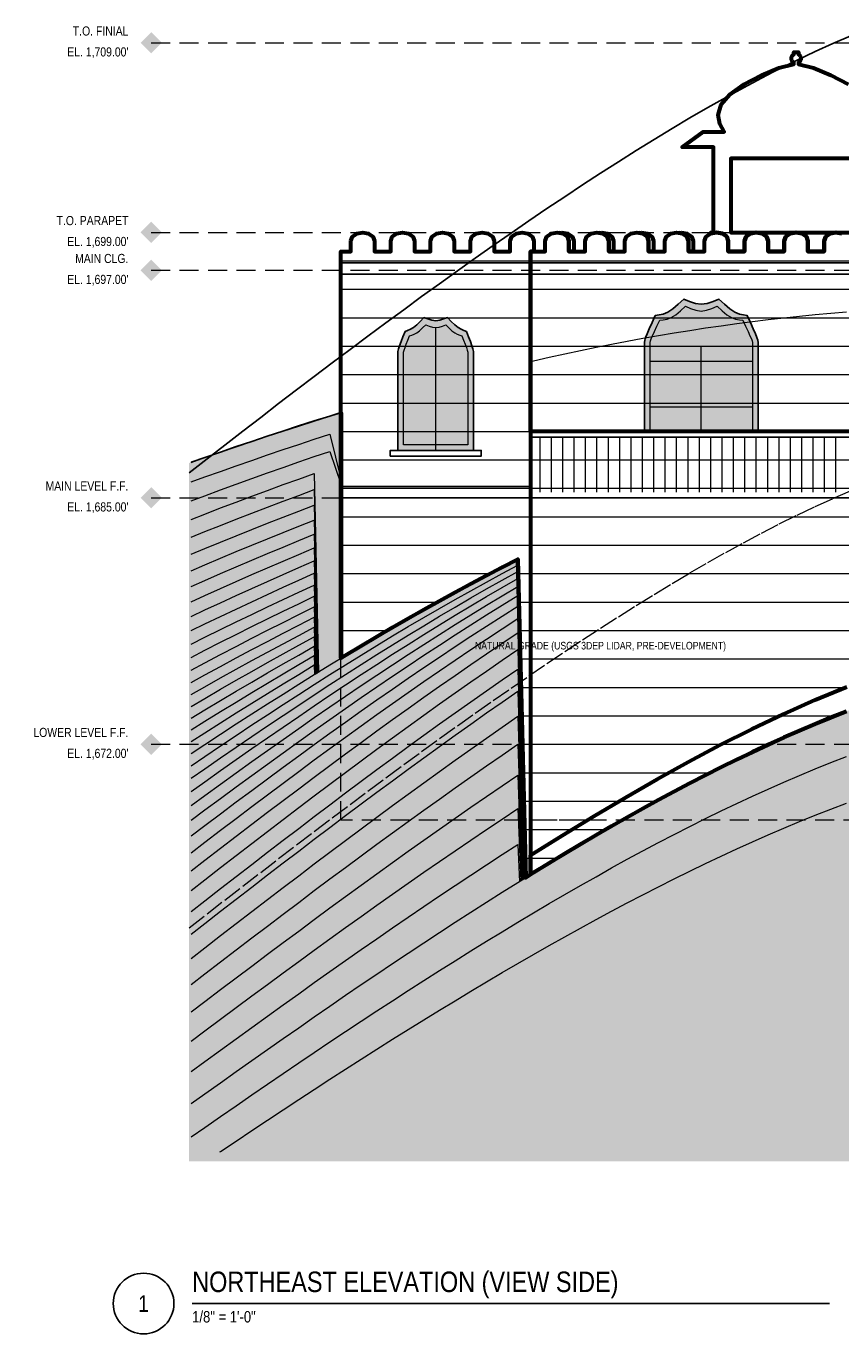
# Model space of a CAD drawing. Header units: inches. Extents: x -103 to 1584, y -3145 to 766.
# Tile 11 of 14: x -103 to 412, y -85 to 743. Entities that reach past the tile are written whole.
import ezdxf
from ezdxf.enums import TextEntityAlignment as Align

# ---------------------------------------------------------------- set-up
doc = ezdxf.new("R2010")
doc.units = ezdxf.units.IN
doc.header["$LTSCALE"] = 48
doc.header["$MEASUREMENT"] = 0
doc.linetypes.add('DASHED', pattern=[1.524, 1.27, -0.254])
doc.linetypes.add('HIDDEN', pattern=[0.375, 0.25, -0.125])
for name, color, linetype, lineweight in [('A-ANNO-SYMB', 7, 'CONTINUOUS', 25), ('A-ANNO-TEXT', 7, 'CONTINUOUS', 25), ('A-ELEV', 7, 'CONTINUOUS', 25), ('A-ELEV-FINE', 8, 'CONTINUOUS', 13), ('A-ELEV-OTLN', 7, 'CONTINUOUS', 60), ('A-ELEV-PATT', 8, 'CONTINUOUS', 9), ('A-HIDN', 8, 'HIDDEN', 18), ('A-HTPL', 1, 'DASHED', 25), ('C-TOPO-MINR', 8, 'CONTINUOUS', 9)]:
    doc.layers.add(name, color=color, linetype=linetype, lineweight=lineweight)
doc.styles.add('JM', font='IBMPlexSansCondensed-Regular.ttf')

msp = doc.modelspace()

# ---------------------------------------------------------------- hatches: boundary and pattern name
at = {"layer": 'A-ANNO-SYMB'}
h = msp.add_hatch(color=7, dxfattribs=at)
h.dxf.hatch_style = 1
h.paths.add_polyline_path([(-30.72, 732), (-24, 738.72), (-17.28, 732), (-24, 725.28)])
h = msp.add_hatch(color=7, dxfattribs=at)
h.dxf.hatch_style = 1
h.paths.add_polyline_path([(-30.72, 612), (-24, 618.72), (-17.28, 612), (-24, 605.28)])
h = msp.add_hatch(color=7, dxfattribs=at)
h.dxf.hatch_style = 1
h.paths.add_polyline_path([(-30.72, 588), (-24, 594.72), (-17.28, 588), (-24, 581.28)])
h = msp.add_hatch(color=7, dxfattribs=at)
h.dxf.hatch_style = 1
h.paths.add_polyline_path([(-30.72, 444), (-24, 450.72), (-17.28, 444), (-24, 437.28)])
h = msp.add_hatch(color=7, dxfattribs=at)
h.dxf.hatch_style = 1
h.paths.add_polyline_path([(-30.72, 288), (-24, 294.72), (-17.28, 288), (-24, 281.28)])
at = {"layer": 'A-ELEV'}
h = msp.add_hatch(color=7, dxfattribs=at)
h.dxf.hatch_style = 1
h.paths.add_polyline_path([(288, 542.4), (288.2, 543.73), (288.79, 545.39), (289.76, 547.74), (291.11, 550.95), (292.82, 554.93), (294.88, 559.33), (297.25, 559.71), (299.91, 560.32), (302.84, 561.58), (306, 563.69), (309.36, 566.56), (312.88, 569.79), (316.52, 568.32), (320.24, 567.07), (324, 566.52), (327.76, 567.07), (331.48, 568.32), (335.12, 569.79), (338.64, 566.56), (342, 563.69), (345.16, 561.58), (348.09, 560.32), (350.75, 559.71), (353.12, 559.33), (355.18, 554.93), (356.89, 550.95), (358.24, 547.74), (359.21, 545.39), (359.8, 543.73), (360, 542.4), (360, 486), (288, 486)])
h = msp.add_hatch(color=7, dxfattribs=at)
h.dxf.hatch_style = 1
h.paths.add_polyline_path([(132, 535.2), (132.13, 536.59), (132.52, 538.19), (133.17, 540.25), (134.07, 542.85), (135.22, 545.95), (136.58, 549.31), (138.16, 549.95), (139.94, 550.71), (141.89, 551.87), (144, 553.55), (146.24, 555.69), (148.58, 558.03), (151.01, 557.18), (153.49, 556.42), (156, 556.08), (158.51, 556.42), (160.99, 557.18), (163.42, 558.03), (165.76, 555.69), (168, 553.55), (170.11, 551.87), (172.06, 550.71), (173.84, 549.95), (175.42, 549.31), (176.78, 545.95), (177.93, 542.85), (178.83, 540.25), (179.48, 538.19), (179.87, 536.59), (180, 535.2), (180, 474), (132, 474)])
at = {"layer": 'C-TOPO-MINR'}
h = msp.add_hatch(dxfattribs=at)
h.set_pattern_fill('AR-SAND', scale=12)
h.paths.add_polyline_path([(0, 117.68), (0, 135.11), (0, 151.51), (0, 166.87), (0, 181.21), (0, 194.54), (0, 206.93), (0, 218.43), (0, 229.12), (0, 239.08), (0, 248.42), (0, 257.23), (0, 265.59), (0, 273.6), (0, 281.35), (0, 288.92), (0, 296.38), (0, 303.8), (0, 311.25), (0, 318.78), (0, 326.45), (0, 334.31), (0, 342.39), (0, 350.73), (0, 359.36), (0, 368.32), (0, 377.62), (0, 387.29), (0, 397.34), (0, 407.78), (0, 418.63), (0, 429.88), (0, 441.53), (0, 453.58), (0, 465.98), (9.9, 469.45), (19.8, 472.88), (29.7, 476.27), (39.6, 479.61), (49.5, 482.91), (59.4, 486.17), (69.3, 489.38), (79.2, 492.53), (89.1, 495.64), (96, 497.77), (96, 456.22), (96, 452.91), (96, 342.41), (99, 344.23), (108.9, 350.17), (118.8, 356.03), (128.7, 361.81), (138.6, 367.51), (148.5, 373.14), (158.4, 378.67), (168.3, 384.12), (178.2, 389.48), (188.1, 394.75), (198, 399.92), (207.9, 405), (212.82, 203.54), (217.8, 206.62), (227.7, 212.68), (237.6, 218.65), (247.5, 224.55), (257.4, 230.37), (267.3, 236.1), (277.2, 241.73), (287.1, 247.28), (297, 252.72), (306.9, 258.06), (316.8, 263.3), (326.7, 268.42), (336.6, 273.43), (346.5, 278.32), (356.4, 283.08), (366.3, 287.72), (376.2, 292.22), (386.1, 296.59), (396, 300.81), (405.9, 304.89), (415.8, 308.82), (425.7, 312.59), (435.6, 316.21), (445.5, 319.67), (455.4, 322.97), (465.3, 326.11), (475.2, 329.09), (485.1, 331.9), (495, 334.55), (504.9, 337.03), (514.8, 339.36), (524.7, 341.53), (534.6, 343.54), (544.5, 345.39), (554.4, 347.09), (564.3, 348.65), (574.2, 350.06), (584.1, 351.32), (594, 352.45), (603.9, 353.44), (613.8, 354.31), (623.7, 355.04), (633.6, 355.65), (643.5, 356.13), (653.4, 356.5), (663.3, 356.75), (673.2, 356.89), (683.1, 356.93), (693, 356.85), (702.9, 356.67), (712.8, 356.39), (722.7, 356.01), (732.6, 355.53), (742.5, 354.95), (752.4, 354.28), (762.3, 353.52), (772.2, 352.67), (782.1, 351.74), (792, 350.71), (801.9, 349.6), (811.8, 348.4), (819.62, 347.39), (821.7, 439.52), (831.6, 436.93), (841.5, 434.26), (851.4, 431.51), (861.3, 428.68), (871.2, 425.77), (881.1, 422.79), (891, 419.73), (900.9, 416.6), (910.8, 413.39), (920.7, 410.1), (930.6, 406.74), (940.5, 403.3), (950.4, 399.78), (960.3, 396.18), (970.2, 392.51), (980.1, 388.76), (990, 384.93), (999.9, 381.03), (1009.8, 377.04), (1019.7, 372.98), (1029.6, 368.85), (1039.5, 364.63), (1049.4, 360.35), (1059.3, 355.99), (1069.2, 351.55), (1079.1, 347.05), (1089, 342.48), (1098.9, 337.85), (1108.8, 333.15), (1118.7, 328.39), (1128.6, 323.57), (1138.5, 318.69), (1148.4, 313.76), (1158.3, 308.77), (1168.2, 303.74), (1176, 299.73), (1176, 316.46), (1176, 318.25), (1176, 320.07), (1177.38, 299.02), (1178.1, 298.65), (1186.5, 294.3), (1188, 346.87), (1197.9, 342.46), (1207.8, 337.99), (1217.7, 333.47), (1227.6, 328.91), (1237.5, 324.28), (1247.4, 319.61), (1257.3, 314.9), (1267.2, 310.13), (1277.1, 305.32), (1287, 300.46), (1296.9, 295.55), (1306.8, 290.61), (1311.98, 288), (1316.7, 288), (1326.6, 288), (1336.5, 288), (1346.4, 288), (1356.3, 288), (1366.2, 288), (1376.1, 288), (1386, 288), (1395.9, 288), (1405.8, 288), (1415.7, 288), (1425.6, 288), (1435.5, 288), (1445.4, 288), (1455.3, 288), (1465.2, 288), (1475.1, 288), (1485, 288), (1494.9, 299.84), (1504.8, 294.92), (1514.7, 289.95), (1524.6, 284.94), (1534.5, 279.89), (1544.4, 274.81), (1554.3, 269.68), (1564.2, 264.51), (1574.1, 259.29), (1584, 254.04), (1584, 244.01), (1584, 233.97), (1584, 223.96), (1584, 214.01), (1584, 204.15), (1584, 194.42), (1584, 184.83), (1584, 175.42), (1584, 166.19), (1584, 157.18), (1584, 148.39), (1584, 139.86), (1584, 131.58), (1584, 123.6), (1584, 115.92), (1584, 108.56), (1584, 101.57), (1584, 94.99), (1584, 88.86), (1584, 83.28), (1584, 78.37), (1584, 74.4), (1584, 71.87), (1584, 70.44), (1584, 69.61), (1584, 69.16), (1584, 68.89), (1584, 68.67), (1584, 68.39), (1584, 67.93), (1584, 67.22), (1584, 66.17), (1584, 64.72), (1584, 62.8), (1584, 60.34), (1584, 57.31), (1584, 53.62), (1584, 49.18), (1584, 43.86), (1584, 24), (0, 24), (0, 38.59), (0, 59.64), (0, 79.88), (0, 99.25)])

# ---------------------------------------------------------------- linework, layer by layer
at = {"layer": 'A-ANNO-SYMB'}
msp.add_line((1.92, -66), (405.12, -66), dxfattribs=at)
msp.add_circle((-28.8, -66), 19.2, dxfattribs=at)
at = {"layer": 'A-ELEV'}
for p, q in [((96, 592.8), (216, 592.8)), ((216, 592.8), (552, 592.8)), ((96, 585.6), (216, 585.6)), ((216, 585.6), (552, 585.6)), ((216, 482.4), (816, 482.4)), ((96, 451.2), (216, 451.2)), ((96, 444), (216, 444)), ((216, 444), (816, 444))]:
    msp.add_line(p, q, dxfattribs=at)
for points in [[(288, 542.4), (288.2, 543.73), (288.79, 545.39), (289.76, 547.74), (291.11, 550.95), (292.82, 554.93), (294.88, 559.33), (297.25, 559.71), (299.91, 560.32), (302.84, 561.58), (306, 563.69), (309.36, 566.56), (312.88, 569.79), (316.52, 568.32), (320.24, 567.07), (324, 566.52), (327.76, 567.07), (331.48, 568.32), (335.12, 569.79), (338.64, 566.56), (342, 563.69), (345.16, 561.58), (348.09, 560.32), (350.75, 559.71), (353.12, 559.33), (355.18, 554.93), (356.89, 550.95), (358.24, 547.74), (359.21, 545.39), (359.8, 543.73), (360, 542.4), (360, 486), (288, 486)], [(132, 535.2), (132.13, 536.59), (132.52, 538.19), (133.17, 540.25), (134.07, 542.85), (135.22, 545.95), (136.58, 549.31), (138.16, 549.95), (139.94, 550.71), (141.89, 551.87), (144, 553.55), (146.24, 555.69), (148.58, 558.03), (151.01, 557.18), (153.49, 556.42), (156, 556.08), (158.51, 556.42), (160.99, 557.18), (163.42, 558.03), (165.76, 555.69), (168, 553.55), (170.11, 551.87), (172.06, 550.71), (173.84, 549.95), (175.42, 549.31), (176.78, 545.95), (177.93, 542.85), (178.83, 540.25), (179.48, 538.19), (179.87, 536.59), (180, 535.2), (180, 474), (132, 474)], [(127.2, 470.4), (127.2, 474), (184.8, 474), (184.8, 470.4)]]:
    msp.add_lwpolyline(points, close=True, dxfattribs=at)
for points in [[(1.2, 466.53), (9.86, 469.56), (9.86, 469.56), (19.76, 472.99), (19.76, 472.99), (29.66, 476.38), (29.66, 476.38), (39.56, 479.73), (39.56, 479.73), (49.46, 483.03), (49.46, 483.03), (59.36, 486.28), (59.36, 486.28), (69.26, 489.49), (69.26, 489.49), (79.16, 492.65), (79.16, 492.65), (89.06, 495.75), (89.06, 495.75), (95.4, 497.71)], [(416, 324.27), (396, 316.02), (376, 307.12), (356, 297.61), (336, 287.54), (316, 276.95), (296, 265.89), (276, 254.39), (256, 242.51), (236, 230.27), (216, 217.7), (216, 486), (816, 486)]]:
    msp.add_lwpolyline(points, dxfattribs=at)
at = {"layer": 'A-ELEV-FINE'}
for p, q in [((156, 474), (156, 552)), ((324, 486), (324, 540)), ((291.6, 530.4), (356.4, 530.4)), ((291.6, 501.6), (356.4, 501.6)), ((222, 447.6), (222, 482.4)), ((229.2, 447.6), (229.2, 482.4)), ((236.4, 447.6), (236.4, 482.4)), ((243.6, 447.6), (243.6, 482.4)), ((250.8, 447.6), (250.8, 482.4)), ((258, 447.6), (258, 482.4)), ((265.2, 447.6), (265.2, 482.4)), ((272.4, 447.6), (272.4, 482.4)), ((279.6, 447.6), (279.6, 482.4)), ((286.8, 447.6), (286.8, 482.4)), ((294, 447.6), (294, 482.4)), ((301.2, 447.6), (301.2, 482.4)), ((308.4, 447.6), (308.4, 482.4)), ((315.6, 447.6), (315.6, 482.4)), ((322.8, 447.6), (322.8, 482.4)), ((330, 447.6), (330, 482.4)), ((337.2, 447.6), (337.2, 482.4)), ((344.4, 447.6), (344.4, 482.4)), ((351.6, 447.6), (351.6, 482.4)), ((358.8, 447.6), (358.8, 482.4)), ((366, 447.6), (366, 482.4)), ((373.2, 447.6), (373.2, 482.4)), ((380.4, 447.6), (380.4, 482.4)), ((387.6, 447.6), (387.6, 482.4)), ((394.8, 447.6), (394.8, 482.4)), ((402, 447.6), (402, 482.4)), ((409.2, 447.6), (409.2, 482.4))]:
    msp.add_line(p, q, dxfattribs=at)
for points in [[(291.6, 542.4), (291.78, 543.39), (292.31, 544.69), (293.19, 546.62), (294.4, 549.32), (295.94, 552.72), (297.79, 556.51), (299.92, 556.69), (302.32, 557.1), (304.96, 558.11), (307.8, 559.9), (310.82, 562.39), (313.99, 565.23), (317.26, 563.85), (320.61, 562.69), (324, 562.19), (327.39, 562.69), (330.74, 563.85), (334.01, 565.23), (337.18, 562.39), (340.2, 559.9), (343.04, 558.11), (345.68, 557.1), (348.08, 556.69), (350.21, 556.51), (352.06, 552.72), (353.6, 549.32), (354.81, 546.62), (355.69, 544.69), (356.22, 543.39), (356.4, 542.4), (356.4, 486), (291.6, 486)], [(135.6, 535.2), (135.71, 536.25), (136.05, 537.49), (136.6, 539.12), (137.36, 541.22), (138.33, 543.74), (139.5, 546.49), (140.84, 546.93), (142.35, 547.49), (144.01, 548.4), (145.8, 549.76), (147.7, 551.52), (149.7, 553.46), (151.76, 552.71), (153.87, 552.04), (156, 551.75), (158.13, 552.04), (160.24, 552.71), (162.3, 553.46), (164.3, 551.52), (166.2, 549.76), (167.99, 548.4), (169.65, 547.49), (171.16, 546.93), (172.5, 546.49), (173.67, 543.74), (174.64, 541.22), (175.4, 539.12), (175.95, 537.49), (176.29, 536.25), (176.4, 535.2), (176.4, 477.6), (135.6, 477.6)]]:
    msp.add_lwpolyline(points, close=True, dxfattribs=at)
at = {"layer": 'A-ELEV-OTLN'}
for points in [[(425.4, 658.8), (342.6, 658.8), (342.6, 612), (358.8, 612), (355.05, 611.28), (352.3, 609.3), (351.3, 606.6), (351.3, 600), (341.1, 600), (341.1, 606.6), (340.1, 609.3), (337.35, 611.28), (333.6, 612), (330, 611.31), (330, 612), (331.8, 612), (331.8, 666), (312, 666), (325.2, 675.6), (338.4, 675.6), (335.66, 680.78), (334.75, 686.4), (336.58, 692.88), (342.05, 699.36), (351.17, 705.84), (362.11, 711.46), (373.06, 716.21), (382.56, 718.46), (382.56, 719.41), (382.33, 719.55), (382.1, 719.72), (381.88, 719.92), (381.68, 720.14), (381.51, 720.37), (381.35, 720.63), (381.23, 720.89), (381.13, 721.17), (381.06, 721.45), (381.01, 721.75), (381, 722.04), (381.01, 722.33), (381.06, 722.63), (381.13, 722.91), (381.23, 723.19), (381.35, 723.45), (381.51, 723.71), (381.68, 723.94), (381.88, 724.16), (382.1, 724.36), (382.33, 724.53), (382.56, 724.67), (382.56, 726), (385.44, 726), (385.44, 724.67), (385.67, 724.53), (385.9, 724.36), (386.12, 724.16), (386.32, 723.94), (386.49, 723.71), (386.65, 723.45), (386.77, 723.19), (386.87, 722.91), (386.94, 722.63), (386.99, 722.33), (387, 722.04), (386.99, 721.75), (386.94, 721.45), (386.87, 721.17), (386.77, 720.89), (386.65, 720.63), (386.49, 720.37), (386.32, 720.14), (386.12, 719.92), (385.9, 719.72), (385.67, 719.55), (385.44, 719.41), (385.44, 718.46), (394.94, 716.21), (405.89, 711.46), (416.83, 705.84)], [(444, 486), (216, 486), (216, 600), (225.3, 600), (225.3, 606.6), (226.3, 609.3), (229.05, 611.28), (232.8, 612), (236.55, 611.28), (239.3, 609.3), (240.3, 606.6), (240.3, 600), (250.5, 600), (250.5, 606.6), (251.5, 609.3), (254.25, 611.28), (258, 612), (261.75, 611.28), (264.5, 609.3), (265.5, 606.6), (265.5, 600), (275.7, 600), (275.7, 606.6), (276.7, 609.3), (279.45, 611.28), (283.2, 612), (286.95, 611.28), (289.7, 609.3), (290.7, 606.6), (290.7, 600), (300.9, 600), (300.9, 606.6), (301.9, 609.3), (304.65, 611.28), (308.4, 612), (312.15, 611.28), (314.9, 609.3), (315.9, 606.6), (315.9, 600), (326.1, 600), (326.1, 606.6), (327.1, 609.3), (329.85, 611.28), (333.6, 612), (337.35, 611.28), (340.1, 609.3), (341.1, 606.6), (341.1, 600), (351.3, 600), (351.3, 606.6), (352.3, 609.3), (355.05, 611.28), (358.8, 612), (362.55, 611.28), (365.3, 609.3), (366.3, 606.6), (366.3, 600), (376.5, 600), (376.5, 606.6), (377.5, 609.3), (380.25, 611.28), (384, 612), (387.75, 611.28), (390.5, 609.3), (391.5, 606.6), (391.5, 600), (401.7, 600), (401.7, 606.6), (402.7, 609.3), (405.45, 611.28), (409.2, 612), (412.95, 611.28)], [(412.95, 611.28), (409.2, 612), (425.4, 612)], [(95.4, 497.71), (95.96, 497.88), (95.98, 497.89), (95.99, 497.89), (96, 497.89), (96.01, 497.89), (96.02, 497.89), (96.03, 497.88), (96.05, 497.88), (96.06, 497.88), (96.07, 497.87), (96.08, 497.86), (96.08, 497.85), (96.09, 497.85), (96.1, 497.84), (96.11, 497.83), (96.11, 497.82), (96.11, 497.8), (96.12, 497.79), (96.12, 497.78), (96.12, 497.77), (96.12, 342.62), (98.94, 344.33), (98.94, 344.33), (108.84, 350.27), (108.84, 350.27), (118.74, 356.13), (118.74, 356.13), (128.64, 361.91), (128.64, 361.91), (138.54, 367.62), (138.54, 367.62), (148.44, 373.24), (148.44, 373.24), (158.34, 378.78), (158.34, 378.78), (168.24, 384.23), (168.24, 384.23), (178.14, 389.59), (178.14, 389.59), (188.04, 394.86), (188.04, 394.86), (197.94, 400.03), (197.95, 400.03), (207.85, 405.1), (207.86, 405.11), (207.87, 405.11), (207.88, 405.11), (207.89, 405.12), (207.9, 405.12), (207.91, 405.12), (207.92, 405.11), (207.93, 405.11), (207.95, 405.11), (207.96, 405.1), (207.97, 405.1), (207.98, 405.09), (207.98, 405.08), (207.99, 405.07), (208, 405.06), (208, 405.05), (208.01, 405.04), (208.01, 405.03), (208.02, 405.02), (208.02, 405.01), (208.02, 405), (212.94, 203.75), (217.74, 206.72), (217.74, 206.72), (227.64, 212.78), (227.64, 212.78), (237.54, 218.76), (237.54, 218.76), (247.44, 224.66), (247.44, 224.66), (257.34, 230.47), (257.34, 230.47), (267.24, 236.2), (267.24, 236.2), (277.14, 241.84), (277.14, 241.84), (287.04, 247.38), (287.04, 247.38), (296.94, 252.83), (296.94, 252.83), (306.84, 258.17), (306.84, 258.17), (316.74, 263.4), (316.74, 263.41), (326.64, 268.53), (326.65, 268.53), (336.55, 273.54), (336.55, 273.54), (346.45, 278.43), (346.45, 278.43), (356.35, 283.19), (356.35, 283.19), (366.25, 287.83), (366.25, 287.83), (376.15, 292.33), (376.15, 292.33), (386.05, 296.7), (386.05, 296.7), (395.95, 300.92), (395.95, 300.92), (405.85, 305), (405.86, 305), (415.76, 308.93)], [(415.8, 308.82), (405.9, 304.89), (396, 300.81), (386.1, 296.59), (376.2, 292.22), (366.3, 287.72), (356.4, 283.08), (346.5, 278.32), (336.6, 273.43), (326.7, 268.42), (316.8, 263.3), (306.9, 258.06), (297, 252.72), (287.1, 247.28), (277.2, 241.73), (267.3, 236.1), (257.4, 230.37), (247.5, 224.55), (237.6, 218.65), (227.7, 212.68), (217.8, 206.62), (216, 205.51), (216, 217.7), (236, 230.27), (256, 242.51), (276, 254.39), (296, 265.89), (316, 276.95), (336, 287.54), (356, 297.61), (376, 307.12), (396, 316.02), (416, 324.27)]]:
    msp.add_lwpolyline(points, dxfattribs=at)
for points in [[(102.3, 606.6), (103.3, 609.3), (106.05, 611.28), (109.8, 612), (113.55, 611.28), (116.3, 609.3), (117.3, 606.6), (117.3, 600), (127.5, 600), (127.5, 606.6), (128.5, 609.3), (131.25, 611.28), (135, 612), (138.75, 611.28), (141.5, 609.3), (142.5, 606.6), (142.5, 600), (152.7, 600), (152.7, 606.6), (153.7, 609.3), (156.45, 611.28), (160.2, 612), (163.95, 611.28), (166.7, 609.3), (167.7, 606.6), (167.7, 600), (177.9, 600), (177.9, 606.6), (178.9, 609.3), (181.65, 611.28), (185.4, 612), (189.15, 611.28), (191.9, 609.3), (192.9, 606.6), (192.9, 600), (203.1, 600), (203.1, 606.6), (204.1, 609.3), (206.85, 611.28), (210.6, 612), (214.35, 611.28), (217.1, 609.3), (218.1, 606.6), (218.1, 600), (216, 600), (216, 486), (216, 217.7), (216, 205.51), (212.82, 203.54), (207.9, 405), (198, 399.92), (188.1, 394.75), (178.2, 389.48), (168.3, 384.12), (158.4, 378.67), (148.5, 373.14), (138.6, 367.51), (128.7, 361.81), (118.8, 356.03), (108.9, 350.17), (99, 344.23), (96, 342.41), (96, 600), (102.3, 600)], [(235.8, 612), (239.55, 611.28), (242.3, 609.3), (243.3, 606.6), (243.3, 600), (240.3, 600), (240.3, 606.6), (239.3, 609.3), (236.55, 611.28), (234.3, 611.71)], [(261, 612), (264.75, 611.28), (267.5, 609.3), (268.5, 606.6), (268.5, 600), (265.5, 600), (265.5, 606.6), (264.5, 609.3), (261.75, 611.28), (259.5, 611.71)], [(286.2, 612), (289.95, 611.28), (292.7, 609.3), (293.7, 606.6), (293.7, 600), (290.7, 600), (290.7, 606.6), (289.7, 609.3), (286.95, 611.28), (284.7, 611.71)], [(311.4, 612), (315.15, 611.28), (317.9, 609.3), (318.9, 606.6), (318.9, 600), (315.9, 600), (315.9, 606.6), (314.9, 609.3), (312.15, 611.28), (309.9, 611.71)], [(366.3, 600), (366.3, 606.6), (365.3, 609.3), (362.55, 611.28), (358.8, 612), (384, 612), (380.25, 611.28), (377.5, 609.3), (376.5, 606.6), (376.5, 600)], [(391.5, 600), (391.5, 606.6), (390.5, 609.3), (387.75, 611.28), (384, 612), (409.2, 612), (405.45, 611.28), (402.7, 609.3), (401.7, 606.6), (401.7, 600)]]:
    msp.add_lwpolyline(points, close=True, dxfattribs=at)
at = {"layer": 'A-ELEV-PATT'}
for p, q in [((96, 594), (216, 594)), ((216, 594), (552, 594)), ((96, 576), (216, 576)), ((216, 576), (474.63, 576)), ((96, 558), (216, 558)), ((216, 558), (438.22, 558)), ((96, 540), (216, 540)), ((216, 540), (444.6, 540)), ((96, 522), (216, 522)), ((216, 522), (444.6, 522)), ((96, 504), (216, 504)), ((216, 504), (444.6, 504)), ((96, 486), (216, 486)), ((216, 486), (816, 486)), ((216, 486), (444, 486)), ((96, 468), (216, 468)), ((216, 468), (816, 468)), ((96, 450), (216, 450)), ((216, 450), (816, 450)), ((96, 432), (216, 432)), ((216, 432), (816, 432)), ((96, 414), (216, 414)), ((216, 414), (816, 414)), ((96, 396), (190.49, 396)), ((208.12, 396), (216, 396)), ((216, 396), (816, 396)), ((96, 378), (157.2, 378)), ((208.56, 378), (216, 378)), ((216, 378), (816, 378)), ((96, 360), (125.6, 360)), ((209, 360), (216, 360)), ((216, 360), (545.67, 360)), ((209.44, 342), (216, 342)), ((216, 342), (467.08, 342)), ((209.88, 324), (216, 324)), ((216, 324), (415.36, 324)), ((210.32, 306), (216, 306)), ((216, 306), (373.65, 306)), ((373.65, 306), (408.7, 306)), ((210.76, 288), (216, 288)), ((216, 288), (336.92, 288)), ((336.92, 288), (366.91, 288)), ((211.2, 270), (216, 270)), ((216, 270), (303.44, 270)), ((303.44, 270), (329.82, 270)), ((211.64, 252), (216, 252)), ((216, 252), (271.97, 252)), ((271.97, 252), (295.69, 252)), ((212.08, 234), (216, 234)), ((216, 234), (242.09, 234)), ((242.09, 234), (263.68, 234)), ((212.52, 216), (216, 216)), ((216, 216), (233.2, 216))]:
    msp.add_line(p, q, dxfattribs=at)
at = {"layer": 'A-HIDN'}
for p, q in [((-24, 732), (1584, 732)), ((-24, 612), (1584, 612)), ((-24, 588), (1584, 588)), ((-24, 444), (1584, 444)), ((-24, 288), (1584, 288))]:
    msp.add_line(p, q, dxfattribs=at)
for points in [[(216.6, 530.46), (217.8, 530.74), (227.7, 532.99), (237.6, 535.17), (247.5, 537.27), (257.4, 539.31), (267.3, 541.27), (277.2, 543.16), (287.1, 544.98), (297, 546.72), (306.9, 548.39), (316.8, 549.98), (326.7, 551.49), (336.6, 552.93), (346.5, 554.29), (356.4, 555.58), (366.3, 556.79), (376.2, 557.92), (386.1, 558.98), (396, 559.95), (405.9, 560.85), (415.8, 561.68)], [(250.75, 240), (216, 240), (216, 485.4)], [(0, 171.77), (11.31, 180.6), (22.63, 189.4), (33.94, 198.17), (45.26, 206.9), (56.57, 215.59), (67.89, 224.24), (79.2, 232.85), (90.51, 241.4), (101.83, 249.91), (113.14, 258.36), (124.46, 266.75), (135.77, 275.08), (147.09, 283.34), (158.4, 291.54), (169.71, 299.66), (181.03, 307.7), (192.34, 315.66), (203.66, 323.54), (214.97, 331.33), (226.29, 339.02), (237.6, 346.61), (248.91, 354.09), (260.23, 361.46), (271.54, 368.72), (282.86, 375.85), (294.17, 382.84), (305.49, 389.7), (316.8, 396.41), (328.11, 402.97), (339.43, 409.36), (350.74, 415.58), (362.06, 421.61), (373.37, 427.44), (384.69, 433.06), (396, 438.45), (407.31, 443.58), (418.63, 448.45)], [(1056, 356.84), (1056, 240), (275.37, 240)], [(211.33, 240), (96, 240), (96, 341.81)], [(1056, 240), (216.6, 240)]]:
    msp.add_lwpolyline(points, dxfattribs=at)
at = {"layer": 'A-HTPL'}
msp.add_lwpolyline([(0, 459.77), (11.31, 468.6), (22.63, 477.4), (33.94, 486.17), (45.26, 494.9), (56.57, 503.59), (67.89, 512.24), (79.2, 520.85), (90.51, 529.4), (101.83, 537.91), (113.14, 546.36), (124.46, 554.75), (135.77, 563.08), (147.09, 571.34), (158.4, 579.54), (169.71, 587.66), (181.03, 595.7), (192.34, 603.66), (203.66, 611.54), (214.97, 619.33), (226.29, 627.02), (237.6, 634.61), (248.91, 642.09), (260.23, 649.46), (271.54, 656.72), (282.86, 663.85), (294.17, 670.84), (305.49, 677.7), (316.8, 684.41), (328.11, 690.97), (339.43, 697.36), (350.74, 703.58), (362.06, 709.61), (373.37, 715.44), (384.69, 721.06), (396, 726.45), (407.31, 731.58), (418.63, 736.45)], dxfattribs=at)
at = {"layer": 'C-TOPO-MINR'}
for points in [[(1.2, 466.4), (9.9, 469.45), (19.8, 472.88), (29.7, 476.27), (39.6, 479.61), (49.5, 482.91), (59.4, 486.17), (69.3, 489.38), (79.2, 492.53), (89.1, 495.64), (96.23, 497.84)], [(1.2, 454.01), (9.9, 457.17), (19.8, 460.73), (29.7, 464.24), (39.6, 467.71), (49.5, 471.14), (59.4, 474.51), (69.3, 477.83), (79.2, 481.11), (89.1, 484.33), (96.24, 455.24)], [(1.2, 441.99), (9.9, 445.26), (19.8, 448.95), (29.7, 452.59), (39.6, 456.18), (49.5, 459.73), (59.4, 463.22), (69.3, 466.67), (79.2, 470.06), (89.1, 473.39), (96.24, 452.19)], [(1.2, 430.35), (9.9, 433.74), (19.8, 437.55), (29.7, 441.32), (39.6, 445.04), (49.5, 448.71), (59.4, 452.33), (69.3, 455.89), (79.2, 459.41), (81.91, 333.53)], [(1.2, 419.11), (9.9, 422.61), (19.8, 426.56), (29.7, 430.45), (39.6, 434.3), (49.5, 438.1), (59.4, 441.84), (69.3, 445.53), (79.2, 449.16), (81.75, 333.43)], [(1.2, 408.28), (9.9, 411.9), (19.8, 415.97), (29.7, 419.99), (39.6, 423.97), (49.5, 427.89), (59.4, 431.76), (69.3, 435.58), (79.2, 439.33), (81.59, 333.33)], [(1.2, 397.85), (9.9, 401.59), (19.8, 405.79), (29.7, 409.94), (39.6, 414.05), (49.5, 418.1), (59.4, 422.09), (69.3, 426.03), (79.2, 429.92), (81.43, 333.23)], [(1.2, 387.82), (9.9, 391.67), (19.8, 396), (29.7, 400.29), (39.6, 404.52), (49.5, 408.7), (59.4, 412.83), (69.3, 416.89), (79.2, 420.9), (81.26, 333.13)], [(1.2, 378.17), (9.9, 382.14), (19.8, 386.61), (29.7, 391.02), (39.6, 395.39), (49.5, 399.7), (59.4, 403.95), (69.3, 408.15), (79.2, 412.29), (81.1, 333.03)], [(1.2, 282.14), (9.9, 287.89), (19.8, 294.38), (29.7, 300.82), (39.6, 307.2), (49.5, 313.53), (59.4, 319.8), (69.3, 326.01), (79.2, 332.15), (89.1, 338.22), (99, 344.23), (108.9, 350.17), (118.8, 356.03), (128.7, 361.81), (138.6, 367.51), (148.5, 373.14), (158.4, 378.67), (168.3, 384.12), (178.2, 389.48), (188.1, 394.75), (198, 399.92), (207.9, 405), (212.83, 203.28)], [(1.2, 368.88), (9.9, 372.98), (19.8, 377.58), (29.7, 382.14), (39.6, 386.64), (49.5, 391.08), (59.4, 395.47), (69.3, 399.8), (79.2, 404.07), (80.94, 332.94)], [(1.2, 274.42), (9.9, 280.32), (19.8, 287), (29.7, 293.62), (39.6, 300.19), (49.5, 306.71), (59.4, 313.16), (69.3, 319.56), (79.2, 325.89), (89.1, 332.16), (99, 338.36), (108.9, 344.49), (118.8, 350.55), (128.7, 356.53), (138.6, 362.43), (148.5, 368.26), (158.4, 373.99), (168.3, 379.64), (178.2, 385.2), (188.1, 390.67), (198, 396.04), (207.9, 401.32), (212.79, 203.25)], [(1.2, 266.43), (9.9, 272.49), (19.8, 279.34), (29.7, 286.14), (39.6, 292.89), (49.5, 299.59), (59.4, 306.23), (69.3, 312.82), (79.2, 319.34), (89.1, 325.8), (99, 332.19), (108.9, 338.51), (118.8, 344.76), (128.7, 350.94), (138.6, 357.04), (148.5, 363.06), (158.4, 369), (168.3, 374.85), (178.2, 380.61), (188.1, 386.28), (198, 391.86), (207.9, 397.33), (212.74, 203.22)], [(1.2, 359.95), (9.9, 364.16), (19.8, 368.91), (29.7, 373.61), (39.6, 378.25), (49.5, 382.84), (59.4, 387.36), (69.3, 391.83), (79.2, 396.24), (80.78, 332.84)], [(1.2, 258.09), (9.9, 264.29), (19.8, 271.31), (29.7, 278.29), (39.6, 285.21), (49.5, 292.08), (59.4, 298.9), (69.3, 305.67), (79.2, 312.37), (89.1, 319.01), (99, 325.59), (108.9, 332.11), (118.8, 338.55), (128.7, 344.92), (138.6, 351.21), (148.5, 357.43), (158.4, 363.56), (168.3, 369.61), (178.2, 375.58), (188.1, 381.45), (198, 387.23), (207.9, 392.91), (212.68, 203.18)], [(1.2, 351.33), (9.9, 355.68), (19.8, 360.57), (29.7, 365.42), (39.6, 370.21), (49.5, 374.94), (59.4, 379.62), (69.3, 384.23), (79.2, 388.78), (80.63, 332.74)], [(1.2, 249.3), (9.9, 255.64), (19.8, 262.82), (29.7, 269.95), (39.6, 277.04), (49.5, 284.08), (59.4, 291.07), (69.3, 298), (79.2, 304.88), (89.1, 311.7), (99, 318.46), (108.9, 325.15), (118.8, 331.77), (128.7, 338.33), (138.6, 344.81), (148.5, 351.22), (158.4, 357.55), (168.3, 363.79), (178.2, 369.96), (188.1, 376.03), (198, 382.01), (207.9, 387.89), (212.62, 203.14)], [(1.2, 239.98), (9.9, 246.44), (19.8, 253.76), (29.7, 261.04), (39.6, 268.28), (49.5, 275.47), (59.4, 282.61), (69.3, 289.71), (79.2, 296.74), (89.1, 303.73), (99, 310.65), (108.9, 317.51), (118.8, 324.31), (128.7, 331.04), (138.6, 337.71), (148.5, 344.3), (158.4, 350.81), (168.3, 357.24), (178.2, 363.6), (188.1, 369.86), (198, 376.04), (207.9, 382.13), (212.54, 203.09)], [(1.2, 343), (9.9, 347.49), (19.8, 352.54), (29.7, 357.55), (39.6, 362.49), (49.5, 367.38), (59.4, 372.21), (69.3, 376.97), (79.2, 381.67), (80.47, 332.65)], [(1.2, 230.02), (9.9, 236.6), (19.8, 244.04), (29.7, 251.45), (39.6, 258.82), (49.5, 266.15), (59.4, 273.43), (69.3, 280.66), (79.2, 287.84), (89.1, 294.97), (99, 302.05), (108.9, 309.07), (118.8, 316.02), (128.7, 322.92), (138.6, 329.75), (148.5, 336.51), (158.4, 343.19), (168.3, 349.8), (178.2, 356.34), (188.1, 362.79), (198, 369.15), (207.9, 375.43), (212.45, 203.03)], [(1.2, 334.94), (9.9, 339.57), (19.8, 344.79), (29.7, 349.95), (39.6, 355.06), (49.5, 360.11), (59.4, 365.1), (69.3, 370.03), (79.2, 374.89), (80.32, 332.55)], [(1.2, 327.11), (9.9, 331.89), (19.8, 337.28), (29.7, 342.61), (39.6, 347.88), (49.5, 353.1), (59.4, 358.26), (69.3, 363.35), (79.2, 368.38), (80.17, 332.46)], [(1.2, 219.34), (9.9, 226.01), (19.8, 233.56), (29.7, 241.07), (39.6, 248.55), (49.5, 255.99), (59.4, 263.39), (69.3, 270.74), (79.2, 278.05), (89.1, 285.31), (99, 292.52), (108.9, 299.67), (118.8, 306.77), (128.7, 313.81), (138.6, 320.78), (148.5, 327.69), (158.4, 334.54), (168.3, 341.31), (178.2, 348), (188.1, 354.62), (198, 361.16), (207.9, 367.61), (212.33, 202.96)], [(1.2, 319.46), (9.9, 324.39), (19.8, 329.96), (29.7, 335.46), (39.6, 340.92), (49.5, 346.31), (59.4, 351.64), (69.3, 356.91), (79.2, 362.11), (80.01, 332.37)], [(1.2, 207.86), (9.9, 214.59), (19.8, 222.22), (29.7, 229.82), (39.6, 237.38), (49.5, 244.91), (59.4, 252.4), (69.3, 259.85), (79.2, 267.26), (89.1, 274.62), (99, 281.94), (108.9, 289.2), (118.8, 296.42), (128.7, 303.57), (138.6, 310.67), (148.5, 317.71), (158.4, 324.69), (168.3, 331.59), (178.2, 338.43), (188.1, 345.2), (198, 351.89), (207.9, 358.5), (212.2, 202.87)], [(1.2, 311.95), (9.9, 317.04), (19.8, 322.78), (29.7, 328.47), (39.6, 334.11), (49.5, 339.68), (59.4, 345.19), (69.3, 350.64), (79.2, 356.03), (79.86, 332.27)], [(1.2, 304.52), (9.9, 309.78), (19.8, 315.7), (29.7, 321.58), (39.6, 327.4), (49.5, 333.16), (59.4, 338.85), (69.3, 344.49), (79.2, 350.06), (79.71, 332.18)], [(1.2, 195.48), (9.9, 202.25), (19.8, 209.94), (29.7, 217.59), (39.6, 225.22), (49.5, 232.81), (59.4, 240.36), (69.3, 247.88), (79.2, 255.36), (89.1, 262.8), (99, 270.19), (108.9, 277.54), (118.8, 284.84), (128.7, 292.09), (138.6, 299.28), (148.5, 306.42), (158.4, 313.49), (168.3, 320.51), (178.2, 327.46), (188.1, 334.34), (198, 341.15), (207.9, 347.89), (212.03, 202.77)], [(1.2, 297.12), (9.9, 302.54), (19.8, 308.66), (29.7, 314.72), (39.6, 320.72), (49.5, 326.67), (59.4, 332.56), (69.3, 338.38), (79.2, 344.14), (79.55, 332.08)], [(1.2, 289.69), (9.9, 295.27), (19.8, 301.57), (29.7, 307.82), (39.6, 314.02), (49.5, 320.16), (59.4, 326.23), (69.3, 332.25), (79.2, 338.2), (79.38, 331.98)], [(1.2, 182.15), (9.9, 188.94), (19.8, 196.65), (29.7, 204.33), (39.6, 211.98), (49.5, 219.61), (59.4, 227.2), (69.3, 234.75), (79.2, 242.27), (89.1, 249.75), (99, 257.19), (108.9, 264.59), (118.8, 271.94), (128.7, 279.24), (138.6, 286.49), (148.5, 293.69), (158.4, 300.84), (168.3, 307.92), (178.2, 314.95), (188.1, 321.91), (198, 328.8), (207.9, 335.63), (211.82, 202.64)], [(1.2, 167.81), (9.9, 174.6), (19.8, 182.3), (29.7, 189.98), (39.6, 197.62), (49.5, 205.25), (59.4, 212.84), (69.3, 220.4), (79.2, 227.92), (89.1, 235.41), (99, 242.86), (108.9, 250.27), (118.8, 257.63), (128.7, 264.95), (138.6, 272.23), (148.5, 279.45), (158.4, 286.62), (168.3, 293.73), (178.2, 300.79), (188.1, 307.79), (198, 314.72), (207.9, 321.59), (211.57, 202.48)], [(1.2, 60.5), (9.9, 66.71), (19.8, 73.77), (29.7, 80.79), (39.6, 87.79), (49.5, 94.76), (59.4, 101.69), (69.3, 108.6), (79.2, 115.46), (89.1, 122.29), (99, 129.08), (108.9, 135.83), (118.8, 142.54), (128.7, 149.19), (138.6, 155.8), (148.5, 162.36), (158.4, 168.87), (168.3, 175.31), (178.2, 181.7), (188.1, 188.03), (198, 194.3), (207.9, 200.49), (217.8, 206.62), (227.7, 212.68), (237.6, 218.65), (247.5, 224.55), (257.4, 230.37), (267.3, 236.1), (277.2, 241.73), (287.1, 247.28), (297, 252.72), (306.9, 258.06), (316.8, 263.3), (326.7, 268.42), (336.6, 273.43), (346.5, 278.32), (356.4, 283.08), (366.3, 287.72), (376.2, 292.22), (386.1, 296.59), (396, 300.81), (405.9, 304.89), (415.8, 308.82)], [(1.2, 152.44), (9.9, 159.19), (19.8, 166.86), (29.7, 174.5), (39.6, 182.11), (49.5, 189.7), (59.4, 197.26), (69.3, 204.78), (79.2, 212.28), (89.1, 219.74), (99, 227.16), (108.9, 234.54), (118.8, 241.88), (128.7, 249.18), (138.6, 256.43), (148.5, 263.64), (158.4, 270.79), (168.3, 277.89), (178.2, 284.93), (188.1, 291.92), (198, 298.84), (207.9, 305.7), (211.25, 202.29)], [(1.2, 136.03), (9.9, 142.72), (19.8, 150.32), (29.7, 157.89), (39.6, 165.43), (49.5, 172.95), (59.4, 180.44), (69.3, 187.9), (79.2, 195.33), (89.1, 202.73), (99, 210.08), (108.9, 217.4), (118.8, 224.68), (128.7, 231.92), (138.6, 239.11), (148.5, 246.25), (158.4, 253.34), (168.3, 260.38), (178.2, 267.37), (188.1, 274.29), (198, 281.16), (207.9, 287.96), (210.85, 202.04)], [(1.2, 39.43), (9.9, 45.49), (19.8, 52.35), (29.7, 59.19), (39.6, 66), (49.5, 72.78), (59.4, 79.53), (69.3, 86.24), (79.2, 92.91), (89.1, 99.54), (99, 106.14), (108.9, 112.69), (118.8, 119.19), (128.7, 125.65), (138.6, 132.06), (148.5, 138.41), (158.4, 144.71), (168.3, 150.96), (178.2, 157.14), (188.1, 163.27), (198, 169.33), (207.9, 175.32), (217.8, 181.24), (227.7, 187.1), (237.6, 192.87), (247.5, 198.57), (257.4, 204.18), (267.3, 209.72), (277.2, 215.16), (287.1, 220.51), (297, 225.77), (306.9, 230.93), (316.8, 235.99), (326.7, 240.95), (336.6, 245.79), (346.5, 250.53), (356.4, 255.15), (366.3, 259.65), (376.2, 264.03), (386.1, 268.29), (396, 272.42), (405.9, 276.41), (415.8, 280.27)], [(1.2, 118.59), (9.9, 125.19), (19.8, 132.69), (29.7, 140.16), (39.6, 147.61), (49.5, 155.03), (59.4, 162.42), (69.3, 169.78), (79.2, 177.11), (89.1, 184.41), (99, 191.67), (108.9, 198.89), (118.8, 206.06), (128.7, 213.2), (138.6, 220.29), (148.5, 227.33), (158.4, 234.32), (168.3, 241.26), (178.2, 248.15), (188.1, 254.97), (198, 261.73), (207.9, 268.43), (210.36, 201.74)], [(19.49, 30), (19.8, 30.21), (29.7, 36.85), (39.6, 43.46), (49.5, 50.03), (59.4, 56.58), (69.3, 63.08), (79.2, 69.55), (89.1, 75.97), (99, 82.36), (108.9, 88.7), (118.8, 94.99), (128.7, 101.24), (138.6, 107.43), (148.5, 113.58), (158.4, 119.66), (168.3, 125.69), (178.2, 131.66), (188.1, 137.57), (198, 143.42), (207.9, 149.2), (217.8, 154.91), (227.7, 160.55), (237.6, 166.12), (247.5, 171.61), (257.4, 177.02), (267.3, 182.35), (277.2, 187.6), (287.1, 192.76), (297, 197.83), (306.9, 202.81), (316.8, 207.7), (326.7, 212.49), (336.6, 217.17), (346.5, 221.76), (356.4, 226.24), (366.3, 230.61), (376.2, 234.88), (386.1, 239.03), (396, 243.06), (405.9, 246.98), (415.8, 250.78)], [(1.2, 100.15), (9.9, 106.64), (19.8, 114.01), (29.7, 121.36), (39.6, 128.68), (49.5, 135.98), (59.4, 143.24), (69.3, 150.47), (79.2, 157.67), (89.1, 164.84), (99, 171.96), (108.9, 179.05), (118.8, 186.1), (128.7, 193.1), (138.6, 200.06), (148.5, 206.97), (158.4, 213.82), (168.3, 220.62), (178.2, 227.37), (188.1, 234.05), (198, 240.68), (207.9, 247.24), (209.74, 201.35)], [(1.2, 80.76), (9.9, 87.13), (19.8, 94.35), (29.7, 101.55), (39.6, 108.71), (49.5, 115.86), (59.4, 122.97), (69.3, 130.05), (79.2, 137.09), (89.1, 144.1), (99, 151.07), (108.9, 158), (118.8, 164.88), (128.7, 171.72), (138.6, 178.52), (148.5, 185.26), (158.4, 191.95), (168.3, 198.59), (178.2, 205.17), (188.1, 211.69), (198, 218.14), (207.9, 224.53), (208.94, 200.86)]]:
    msp.add_lwpolyline(points, dxfattribs=at)

# ---------------------------------------------------------------- texts
at = {"layer": 'A-ANNO-TEXT', "style": 'JM'}
for s, p in [('T.O. FINIAL', (-38.4, 734.88)), ('T.O. PARAPET', (-38.4, 614.88)), ('MAIN CLG.', (-38.4, 590.88)), ('MAIN LEVEL F.F.', (-38.4, 446.88)), ('LOWER LEVEL F.F.', (-38.4, 290.88))]:
    msp.add_text(s, height=5.76, dxfattribs=at).set_placement(p, align=Align.BOTTOM_RIGHT)
for s, p in [("EL. 1,709.00'", (-38.4, 729.12)), ("EL. 1,699.00'", (-38.4, 609.12)), ("EL. 1,697.00'", (-38.4, 585.12)), ("EL. 1,685.00'", (-38.4, 441.12)), ("EL. 1,672.00'", (-38.4, 285.12))]:
    msp.add_text(s, height=5.76, dxfattribs=at).set_placement(p, align=Align.TOP_RIGHT)
msp.add_text('NATURAL GRADE (USGS 3DEP LIDAR, PRE-DEVELOPMENT)', height=4.8, dxfattribs=at).set_placement((260.23, 352.82), align=Align.TOP_CENTER)
msp.add_text('NORTHEAST ELEVATION (VIEW SIDE)', height=12.96, dxfattribs=at).set_placement((1.92, -62.64), align=Align.BOTTOM_LEFT)
msp.add_text('1', height=10.56, dxfattribs=at).set_placement((-28.8, -66), align=Align.MIDDLE_CENTER)
msp.add_text('1/8" = 1\'-0"', height=7.2, dxfattribs=at).set_placement((1.92, -70.8), align=Align.TOP_LEFT)

doc.saveas('drawing.dxf')
